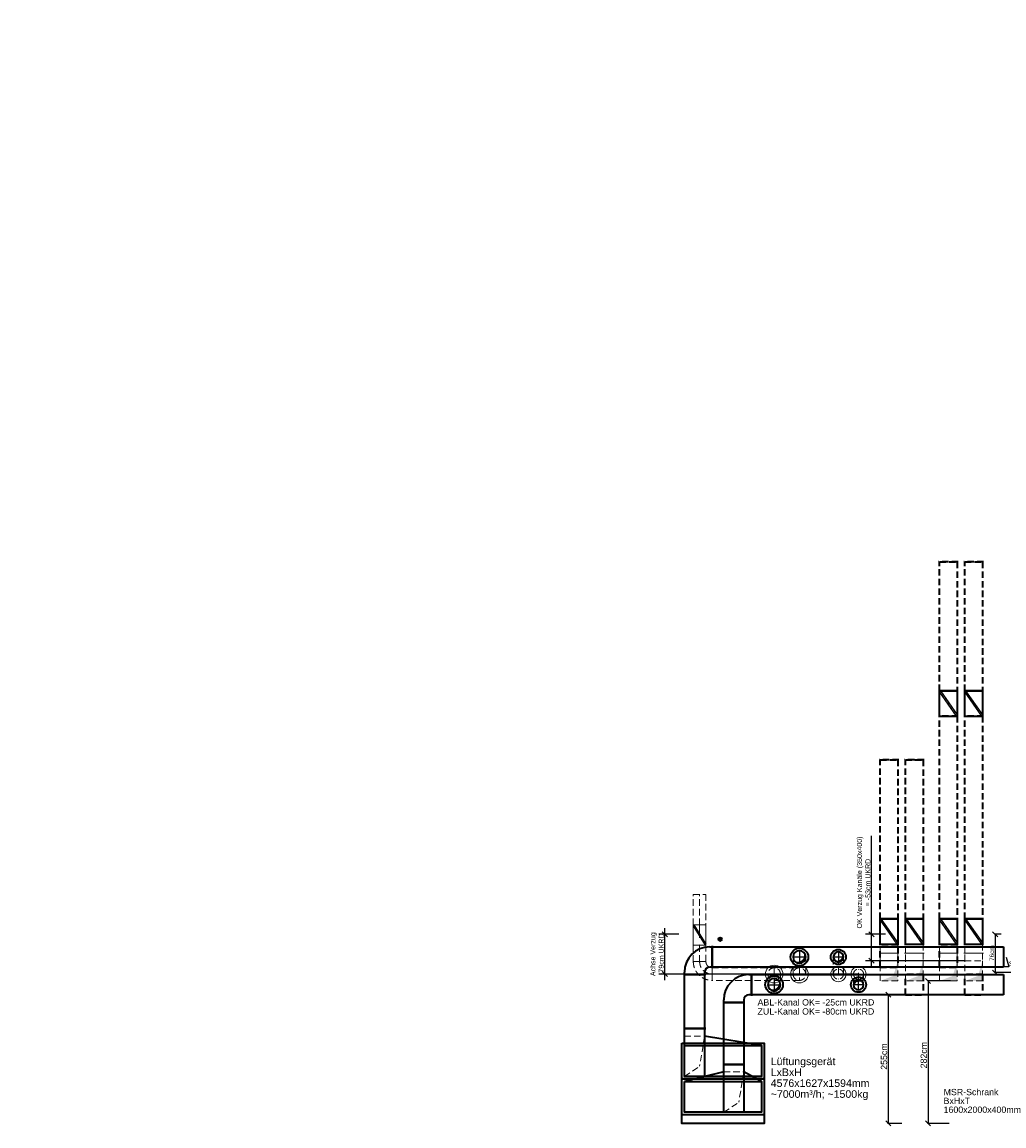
# Model space of a CAD drawing. Header units: millimetres. Extents: x -101964 to 1, y -45491 to 0.
# Tile 1 of 11: x -82505 to -63046, y -43775 to -21888. Entities that reach past the tile are written whole.
import ezdxf
from ezdxf import colors
from ezdxf.entities.mleader import LeaderData, LeaderLine
from ezdxf.math import Vec2, Vec3

# ---------------------------------------------------------------- set-up
doc = ezdxf.new("R2010")
doc.units = ezdxf.units.MM
doc.header["$LTSCALE"] = 20
for name, pattern in [('AUSGEZOGEN', [0]), ('STRICHPUNKT', [25.4, 12.7, -6.35, 0, -6.35]), ('VERDECKT', [9.525, 6.35, -3.175])]:
    doc.linetypes.add(name, pattern=pattern)
doc.layers.get('DEFPOINTS').update_dxf_attribs({"color": 2})
for name, color, linetype, lineweight in [('C-Komponenten-Text', 7, 'Continuous', 18), ('H-Komponenten-Text', 7, 'Continuous', 18), ('L-Abluft-Kanal', 40, 'Continuous', 35), ('L-Komponenten', 7, 'Continuous', 35), ('L-Komponenten-Text', 7, 'Continuous', 18), ('L-Zuluft-Kanal', 10, 'AUSGEZOGEN', 35), ('S-Druckleitung', 35, 'Continuous', 50), ('S-Komponenten-Text', 7, 'Continuous', 18), ('Z-Aussparungen-Schlitze-Bemassung', 7, 'Continuous', 18)]:
    doc.layers.add(name, color=color, linetype=linetype, lineweight=lineweight)
doc.styles.add('ERSTELLTER_STIL_2', font='arial.ttf')
doc.styles.get("Standard").update_dxf_attribs({"font": 'arial.ttf'})
doc.dimstyles.new('1-10 cm', dxfattribs={"dimtxt": 125, "dimasz": 25, "dimexe": 12, "dimexo": 12, "dimgap": 20, "dimtad": 1, "dimdec": 0, "dimlfac": 0.1, "dimzin": 0, "dimtxsty": 'Standard', "dimblk": 'OBLIQUE', "dimcen": 0.09, "dimdle": 12, "dimadec": 0, "dimazin": 0, "dimtfac": 1, "dimtdec": 0, "dimtofl": 0, "dimtmove": 0, "dimatfit": 3, "dimldrblk": 'OBLIQUE', "dimfxl": 1, "dimtolj": 1, "dimtzin": 0, "dimarcsym": 0})
doc.dimstyles.new('1-100 mm', dxfattribs={"dimtxt": 250, "dimasz": 200, "dimexe": 120, "dimexo": 120, "dimgap": 20, "dimtad": 1, "dimdec": 0, "dimzin": 0, "dimtxsty": 'Standard', "dimblk": 'OBLIQUE', "dimcen": 0.09, "dimdle": 120, "dimadec": 0, "dimazin": 0, "dimtfac": 1, "dimtdec": 0, "dimtofl": 0, "dimtmove": 0, "dimatfit": 3, "dimldrblk": 'OBLIQUE', "dimfxl": 1, "dimtolj": 1, "dimtzin": 0, "dimarcsym": 0})

# ---------------------------------------------------------------- blocks, each defined once
blk = doc.blocks.new('Mond')
at = {"lineweight": 25}
blk.add_hatch(color=0, dxfattribs=at).paths.add_polyline_path([(0.284, -0.411, 1.191898), (-0.408, 0.289, -0.838998)])
blk = doc.blocks.new('bsk')
at = {"color": 0, "lineweight": 25}
for p, q in [((-0.5, -0.45), (0.45, 0.5)), ((-0.45, -0.5), (0.5, 0.45))]:
    blk.add_line(p, q, dxfattribs=at)
at = {"color": 0, "lineweight": 25, "const_width": 0.0354}
blk.add_lwpolyline([(-0.018, 0, 1), (0.018, 0, 1)], format="xyb", close=True, dxfattribs=at)
blk = doc.blocks.new('_None')
blk = doc.blocks.new('_Oblique')
at = {"color": 0, "linetype": 'ByBlock', "lineweight": -2}
blk.add_line((-0.5, -0.5), (0.5, 0.5), dxfattribs=at)
blk = doc.blocks.new('*D79')
at = {"layer": 'DEFPOINTS', "color": 0, "transparency": 16777216}
for p in [(-69766, -39975), (-69478, -39975), (-65927, -40765)]:
    blk.add_point(p, dxfattribs=at)
at = {"layer": 'H-Komponenten-Text', "color": 0, "lineweight": -2, "transparency": 16777216}
for p, q in [((-69488, -39975), (-69886, -39975)), ((-69766, -40885), (-69766, -39855)), ((-65937, -40765), (-69886, -40765))]:
    blk.add_line(p, q, dxfattribs=at)
at = {"layer": 'H-Komponenten-Text', "color": 0, "lineweight": -2, "transparency": 16777216, "xscale": 100, "yscale": 100, "zscale": 100}
for p, rotation in [((-69766, -39975), 90), ((-69766, -40765), 270)]:
    blk.add_blockref('_Oblique', p, dxfattribs=dict(at, rotation=rotation))
at = {"layer": 'H-Komponenten-Text', "color": 0, "transparency": 16777216, "insert": (-69920, -40370), "char_height": 100, "attachment_point": 5, "rotation": 90}
blk.add_mtext('\\A1;Achse Verzug\\P-79cm UKRD', dxfattribs=at)
blk = doc.blocks.new('*D80')
at = {"layer": 'DEFPOINTS', "color": 0, "transparency": 16777216}
for p in [(-65670, -39975), (-65383, -39975), (-63821, -40500)]:
    blk.add_point(p, dxfattribs=at)
at = {"layer": 'H-Komponenten-Text', "color": 0, "lineweight": -2, "transparency": 16777216}
for p, q in [((-65670, -39975), (-65670, -38022)), ((-65393, -39975), (-65790, -39975)), ((-65670, -40620), (-65670, -39975)), ((-63831, -40500), (-65790, -40500))]:
    blk.add_line(p, q, dxfattribs=at)
at = {"layer": 'H-Komponenten-Text', "color": 0, "lineweight": -2, "transparency": 16777216, "xscale": 100, "yscale": 100, "zscale": 100}
for p, rotation in [((-65670, -39975), 90), ((-65670, -40500), 270)]:
    blk.add_blockref('_Oblique', p, dxfattribs=dict(at, rotation=rotation))
at = {"layer": 'H-Komponenten-Text', "color": 0, "transparency": 16777216, "insert": (-65825, -38949), "char_height": 100, "attachment_point": 5, "rotation": 90}
blk.add_mtext('\\A1;OK Verzug Kanäle (350x400)\\P= -53cm UKRD', dxfattribs=at)
blk = doc.blocks.new('*D81')
at = {"layer": 'DEFPOINTS', "color": 0, "transparency": 16777216}
for p in [(-64102, -40900), (-64550, -43725), (-64130, -43725)]:
    blk.add_point(p, dxfattribs=at)
at = {"layer": 'Z-Aussparungen-Schlitze-Bemassung', "color": 0, "lineweight": -2, "transparency": 16777216}
for p, q in [((-64102, -40900), (-64562, -40900)), ((-64550, -40888), (-64550, -43737)), ((-64130, -43725), (-64562, -43725))]:
    blk.add_line(p, q, dxfattribs=at)
at = {"layer": 'Z-Aussparungen-Schlitze-Bemassung', "color": 0, "lineweight": -2, "transparency": 16777216, "xscale": 100, "yscale": 100, "zscale": 100}
for p, rotation in [((-64550, -40900), 90), ((-64550, -43725), 270)]:
    blk.add_blockref('_Oblique', p, dxfattribs=dict(at, rotation=rotation))
at = {"layer": 'Z-Aussparungen-Schlitze-Bemassung', "color": 0, "transparency": 16777216, "insert": (-64634, -42372), "char_height": 125, "attachment_point": 5, "rotation": 90}
blk.add_mtext('\\A1;282cm', dxfattribs=at)
blk = doc.blocks.new('*D82')
at = {"layer": 'DEFPOINTS', "color": 0, "transparency": 16777216}
for p in [(-65103, -41175), (-65338, -43725), (-65066, -43725)]:
    blk.add_point(p, dxfattribs=at)
at = {"layer": 'Z-Aussparungen-Schlitze-Bemassung', "color": 0, "lineweight": -2, "transparency": 16777216}
for p, q in [((-65103, -41175), (-65350, -41175)), ((-65338, -41163), (-65338, -43737)), ((-65066, -43725), (-65350, -43725))]:
    blk.add_line(p, q, dxfattribs=at)
at = {"layer": 'Z-Aussparungen-Schlitze-Bemassung', "color": 0, "lineweight": -2, "transparency": 16777216, "xscale": 100, "yscale": 100, "zscale": 100}
for p, rotation in [((-65338, -41175), 90), ((-65338, -43725), 270)]:
    blk.add_blockref('_Oblique', p, dxfattribs=dict(at, rotation=rotation))
at = {"layer": 'Z-Aussparungen-Schlitze-Bemassung', "color": 0, "transparency": 16777216, "insert": (-65422, -42400), "char_height": 125, "attachment_point": 5, "rotation": 90}
blk.add_mtext('\\A1;255cm', dxfattribs=at)
blk = doc.blocks.new('*D95')
at = {"layer": 'DEFPOINTS', "color": 0, "transparency": 16777216}
for p in [(-63099, -39975), (-63219, -40735), (-62652, -40735)]:
    blk.add_point(p, dxfattribs=at)
at = {"layer": 'Z-Aussparungen-Schlitze-Bemassung', "color": 0, "lineweight": -2, "transparency": 16777216}
for p, q in [((-63099, -39975), (-63231, -39975)), ((-63219, -39963), (-63219, -40747)), ((-62652, -40735), (-63231, -40735))]:
    blk.add_line(p, q, dxfattribs=at)
at = {"layer": 'Z-Aussparungen-Schlitze-Bemassung', "color": 0, "lineweight": -2, "transparency": 16777216, "xscale": 100, "yscale": 100, "zscale": 100}
for p, rotation in [((-63219, -39975), 90), ((-63219, -40735), 270)]:
    blk.add_blockref('_Oblique', p, dxfattribs=dict(at, rotation=rotation))
at = {"layer": 'Z-Aussparungen-Schlitze-Bemassung', "color": 0, "transparency": 16777216, "insert": (-63285, -40349), "char_height": 90, "attachment_point": 5, "rotation": 90}
blk.add_mtext('\\A1;76cm', dxfattribs=at)

msp = doc.modelspace()

# ---------------------------------------------------------------- linework, layer by layer
at = {"layer": 'L-Abluft-Kanal', "linetype": 'VERDECKT'}
for p, q in [((-63951.45, -32590.02), (-64341.45, -32590.02)), ((-64321.45, -35150.38), (-64321.45, -32590.02)), ((-64321.45, -32590.02), (-63971.45, -32590.02)), ((-63971.45, -32590.02), (-63971.45, -35150.38)), ((-64341.45, -35150.38), (-63951.45, -35150.38)), ((-63971.45, -35150.38), (-64321.45, -35150.38)), ((-63951.45, -35650.38), (-64341.45, -35650.38)), ((-64321.45, -39670.38), (-64321.45, -35650.38)), ((-64321.45, -35650.38), (-63971.45, -35650.38)), ((-63971.45, -35650.38), (-63971.45, -39670.38)), ((-65129.45, -36515.37), (-65519.45, -36515.37)), ((-65499.45, -39670.38), (-65499.45, -36515.37)), ((-65499.45, -36515.37), (-65149.45, -36515.37)), ((-65149.45, -36515.37), (-65149.45, -39670.38)), ((-65519.45, -39670.38), (-65129.45, -39670.38)), ((-65149.45, -39670.38), (-65499.45, -39670.38)), ((-64341.45, -39670.38), (-63951.45, -39670.38)), ((-63971.45, -39670.38), (-64321.45, -39670.38))]:
    msp.add_line(p, q, dxfattribs=at)
at = {"layer": 'L-Abluft-Kanal', "linetype": 'VERDECKT', "lineweight": 9}
for p, q in [((-69201.89, -39790.38), (-69201.89, -39184.31)), ((-69201.89, -39184.31), (-68951.89, -39184.31)), ((-68951.89, -39184.31), (-68951.89, -39790.38)), ((-68951.89, -39790.38), (-69201.89, -39790.38)), ((-69201.89, -40515.38), (-69201.89, -40190.38)), ((-69201.89, -40190.38), (-68951.89, -40190.38)), ((-68951.89, -40190.38), (-68951.89, -40515.38)), ((-65129.45, -40170.38), (-65519.45, -40170.38)), ((-65499.45, -40350.38), (-65499.45, -40170.38)), ((-65499.45, -40170.38), (-65149.45, -40170.38)), ((-65149.45, -40170.38), (-65149.45, -40350.38)), ((-63951.45, -40170.38), (-64341.45, -40170.38)), ((-64321.45, -40350.38), (-64321.45, -40170.38)), ((-64321.45, -40170.38), (-63971.45, -40170.38)), ((-63971.45, -40170.38), (-63971.45, -40350.38)), ((-67224.39, -40765.38), (-67224.39, -40425.38)), ((-67224.39, -40425.38), (-66974.39, -40425.38)), ((-66974.39, -40425.38), (-66974.39, -40765.38)), ((-66426.89, -40765.38), (-66426.89, -40425.38)), ((-66426.89, -40425.38), (-66226.89, -40425.38)), ((-66226.89, -40425.38), (-66226.89, -40765.38)), ((-65129.45, -40350.38), (-65519.45, -40350.38)), ((-65519.45, -40350.38), (-65129.45, -40350.38)), ((-65499.45, -40500.38), (-65499.45, -40350.38)), ((-65499.45, -40350.38), (-65149.45, -40350.38)), ((-65149.45, -40350.38), (-65499.45, -40350.38)), ((-65149.45, -40350.38), (-65149.45, -40500.38)), ((-63951.45, -40350.38), (-64341.45, -40350.38)), ((-64341.45, -40350.38), (-63951.45, -40350.38)), ((-64321.45, -40500.38), (-64321.45, -40350.38)), ((-64321.45, -40350.38), (-63971.45, -40350.38)), ((-63971.45, -40350.38), (-64321.45, -40350.38)), ((-63971.45, -40350.38), (-63971.45, -40500.38)), ((-69201.89, -40515.38), (-68951.89, -40515.38)), ((-68951.89, -40515.38), (-69201.89, -40515.38)), ((-68826.89, -40640.38), (-68826.89, -40890.38)), ((-68826.89, -40640.38), (-67099.39, -40640.38)), ((-68826.89, -40890.38), (-68826.89, -40640.38)), ((-67099.39, -40640.38), (-67099.39, -40890.38)), ((-65499.45, -40900.38), (-65499.45, -40500.38)), ((-65499.45, -40500.38), (-65149.45, -40500.38)), ((-65149.45, -40500.38), (-65149.45, -40900.38)), ((-64321.45, -40900.38), (-64321.45, -40500.38)), ((-64321.45, -40500.38), (-63971.45, -40500.38)), ((-63971.45, -40500.38), (-63971.45, -40900.38)), ((-67099.39, -40890.38), (-68826.89, -40890.38)), ((-66974.39, -40765.38), (-67224.39, -40765.38)), ((-66226.89, -40765.38), (-66426.89, -40765.38)), ((-65149.45, -40900.38), (-65499.45, -40900.38)), ((-63971.45, -40900.38), (-64321.45, -40900.38))]:
    msp.add_line(p, q, dxfattribs=at)
at = {"layer": 'L-Abluft-Kanal', "color": 7, "linetype": 'VERDECKT', "lineweight": 9}
for p, q in [((-69076.89, -39790.38), (-69076.89, -39184.31)), ((-69076.89, -40515.38), (-69076.89, -40190.38)), ((-67099.39, -40425.38), (-67099.39, -40765.38)), ((-66326.89, -40765.38), (-66326.89, -40425.38)), ((-67099.39, -40640.38), (-67099.39, -40890.38)), ((-66326.89, -40665.38), (-66326.89, -40865.38)), ((-68826.89, -40765.38), (-67099.39, -40765.38)), ((-67224.39, -40765.38), (-66974.39, -40765.38)), ((-66426.89, -40765.38), (-66226.89, -40765.38))]:
    msp.add_line(p, q, dxfattribs=at)
at = {"layer": 'L-Abluft-Kanal'}
for p, q in [((-68876.89, -40225.38), (-68826.89, -40225.38)), ((-68826.89, -40205.38), (-68826.89, -40645.38)), ((-68826.89, -40225.38), (-68826.89, -40625.38)), ((-68826.89, -40225.38), (-63051.89, -40225.38)), ((-68826.89, -40625.38), (-68826.89, -40225.38)), ((-63051.89, -40225.38), (-63051.89, -40625.38)), ((-68826.89, -40625.38), (-68876.89, -40625.38)), ((-63051.89, -40625.38), (-68826.89, -40625.38)), ((-68956.89, -40775.38), (-69396.89, -40775.38)), ((-69376.89, -40775.38), (-69376.89, -40725.38)), ((-69376.89, -41843.38), (-69376.89, -40775.38)), ((-69376.89, -40775.38), (-68976.89, -40775.38)), ((-68976.89, -40775.38), (-69376.89, -40775.38)), ((-68976.89, -40725.38), (-68976.89, -40775.38)), ((-68976.89, -40775.38), (-68976.89, -41843.38)), ((-68956.89, -41843.38), (-69396.89, -41843.38)), ((-69396.89, -41843.38), (-68956.89, -41843.38)), ((-69376.89, -41993.38), (-69376.89, -41843.38)), ((-69376.89, -41843.38), (-68976.89, -41843.38)), ((-68976.89, -41843.38), (-69376.89, -41843.38)), ((-69376.89, -42793.38), (-69376.89, -41993.38)), ((-68976.89, -41843.38), (-68976.89, -41993.38)), ((-68976.89, -41993.38), (-68976.89, -42793.38)), ((-67849.89, -42181.38), (-68976.89, -41993.38)), ((-68976.89, -42793.38), (-69376.89, -42793.38))]:
    msp.add_line(p, q, dxfattribs=at)
at = {"layer": 'L-Abluft-Kanal', "color": 7, "linetype": 'STRICHPUNKT', "lineweight": 25}
for p, q in [((-67224.39, -40425.38), (-66974.39, -40425.38)), ((-67099.39, -40300.38), (-67099.39, -40550.38)), ((-66426.89, -40425.38), (-66226.89, -40425.38)), ((-66326.89, -40325.38), (-66326.89, -40525.38))]:
    msp.add_line(p, q, dxfattribs=at)
at = {"layer": 'L-Abluft-Kanal', "color": 7, "linetype": 'VERDECKT', "lineweight": 18}
for p, q in [((-69376.89, -41993.38), (-68976.89, -41993.38)), ((-68976.89, -41993.38), (-69076.89, -42593.38)), ((-69376.89, -42793.38), (-69076.89, -42593.38))]:
    msp.add_line(p, q, dxfattribs=at)
at = {"layer": 'L-Abluft-Kanal'}
msp.add_lwpolyline([(-69376.89, -42181.38), (-67849.89, -42181.38), (-67849.89, -42793.38), (-69376.89, -42793.38)], close=True, dxfattribs=at)
for centre, radius, start, end in [((-68876.89, -40725.38), 500, 90, 180), ((-67099.39, -40425.38), 125, 0, 180), ((-67099.39, -40425.38), 125, 180, 0), ((-66326.89, -40425.38), 100, 0, 180), ((-66326.89, -40425.38), 100, 180, 0), ((-68876.89, -40725.38), 100, 90, 180)]:
    msp.add_arc(centre, radius, start, end, dxfattribs=at)
at = {"layer": 'L-Abluft-Kanal', "linetype": 'VERDECKT', "lineweight": 9}
for centre, radius, start, end in [((-68826.89, -40515.38), 375, 180, 270), ((-68826.89, -40515.38), 125, 180, 270), ((-67099.39, -40765.38), 125, 0, 180), ((-66326.89, -40765.38), 100, 0, 180), ((-67099.39, -40765.38), 125, 180, 0), ((-66326.89, -40765.38), 100, 180, 0)]:
    msp.add_arc(centre, radius, start, end, dxfattribs=at)
at = {"layer": 'L-Abluft-Kanal', "color": 7, "linetype": 'VERDECKT', "lineweight": 9}
for centre, radius, start, end in [((-68826.89, -40515.38), 250, 180, 270), ((-67099.39, -40765.38), 125, 0, 180)]:
    msp.add_arc(centre, radius, start, end, dxfattribs=at)
at = {"layer": 'L-Abluft-Kanal', "linetype": 'VERDECKT', "lineweight": 9}
for points in [[(-65149.45, -40500.38), (-65149.45, -40900.38), (-65236.95, -40800.38)], [(-63971.45, -40500.38), (-63971.45, -40900.38), (-64058.95, -40800.38)], [(-65149.45, -40900.38), (-65499.45, -40900.38), (-65236.95, -40800.38)], [(-63971.45, -40900.38), (-64321.45, -40900.38), (-64058.95, -40800.38)]]:
    msp.add_trace(points, dxfattribs=at)
at = {"layer": 'L-Komponenten'}
for p, q in [((-63951.45, -35150.38), (-64341.45, -35150.38)), ((-64321.45, -35650.38), (-64321.45, -35150.38)), ((-64321.45, -35150.38), (-63971.45, -35150.38)), ((-63971.45, -35150.38), (-63971.45, -35650.38)), ((-63451.45, -35150.38), (-63841.45, -35150.38)), ((-63821.45, -35650.38), (-63821.45, -35150.38)), ((-63821.45, -35150.38), (-63471.45, -35150.38)), ((-63471.45, -35150.38), (-63471.45, -35650.38)), ((-64341.45, -35650.38), (-63951.45, -35650.38)), ((-64321.45, -35650.38), (-63971.45, -35650.38)), ((-63841.45, -35650.38), (-63451.45, -35650.38)), ((-63821.45, -35650.38), (-63471.45, -35650.38)), ((-65129.45, -39670.38), (-65519.45, -39670.38)), ((-65499.45, -40170.38), (-65499.45, -39670.38)), ((-65499.45, -39670.38), (-65149.45, -39670.38)), ((-65149.45, -39670.38), (-65149.45, -40170.38)), ((-64629.45, -39670.38), (-65019.45, -39670.38)), ((-64999.45, -40170.38), (-64999.45, -39670.38)), ((-64999.45, -39670.38), (-64649.45, -39670.38)), ((-64649.45, -39670.38), (-64649.45, -40170.38)), ((-63951.45, -39670.38), (-64341.45, -39670.38)), ((-64321.45, -40170.38), (-64321.45, -39670.38)), ((-64321.45, -39670.38), (-63971.45, -39670.38)), ((-63971.45, -39670.38), (-63971.45, -40170.38)), ((-63451.45, -39670.38), (-63841.45, -39670.38)), ((-63821.45, -40170.38), (-63821.45, -39670.38)), ((-63821.45, -39670.38), (-63471.45, -39670.38)), ((-63471.45, -39670.38), (-63471.45, -40170.38)), ((-65519.45, -40170.38), (-65129.45, -40170.38)), ((-65499.45, -40170.38), (-65149.45, -40170.38)), ((-65019.45, -40170.38), (-64629.45, -40170.38)), ((-64999.45, -40170.38), (-64649.45, -40170.38)), ((-64341.45, -40170.38), (-63951.45, -40170.38)), ((-64321.45, -40170.38), (-63971.45, -40170.38)), ((-63841.45, -40170.38), (-63451.45, -40170.38)), ((-63821.45, -40170.38), (-63471.45, -40170.38))]:
    msp.add_line(p, q, dxfattribs=at)
at = {"layer": 'L-Komponenten', "lineweight": 9}
for p, q in [((-69201.89, -40190.38), (-69201.89, -39790.38)), ((-69201.89, -39790.38), (-68951.89, -39790.38)), ((-68951.89, -39790.38), (-68951.89, -40190.38)), ((-69201.89, -40190.38), (-68951.89, -40190.38))]:
    msp.add_line(p, q, dxfattribs=at)
at = {"layer": 'L-Komponenten', "color": 7, "linetype": 'STRICHPUNKT', "lineweight": 9}
msp.add_line((-69076.89, -39790.38), (-69076.89, -40190.38), dxfattribs=at)
at = {"layer": 'L-Komponenten', "linetype": 'VERDECKT'}
for p, q in [((-65499.45, -40625.38), (-65499.45, -40225.38)), ((-65499.45, -40225.38), (-65149.45, -40225.38)), ((-65149.45, -40225.38), (-65499.45, -40225.38)), ((-65149.45, -40225.38), (-65149.45, -40625.38)), ((-64321.45, -40625.38), (-64321.45, -40225.38)), ((-64321.45, -40225.38), (-63971.45, -40225.38)), ((-63971.45, -40225.38), (-64321.45, -40225.38)), ((-63971.45, -40225.38), (-63971.45, -40625.38)), ((-65149.45, -40625.38), (-65499.45, -40625.38)), ((-65499.45, -40625.38), (-65149.45, -40625.38)), ((-63971.45, -40625.38), (-64321.45, -40625.38)), ((-64321.45, -40625.38), (-63971.45, -40625.38)), ((-64999.45, -41175.38), (-64999.45, -40775.38)), ((-64999.45, -40775.38), (-64649.45, -40775.38)), ((-64649.45, -40775.38), (-64999.45, -40775.38)), ((-64649.45, -40775.38), (-64649.45, -41175.38)), ((-63821.45, -41175.38), (-63821.45, -40775.38)), ((-63821.45, -40775.38), (-63471.45, -40775.38)), ((-63471.45, -40775.38), (-63821.45, -40775.38)), ((-63471.45, -40775.38), (-63471.45, -41175.38)), ((-64649.45, -41175.38), (-64999.45, -41175.38)), ((-64999.45, -41175.38), (-64649.45, -41175.38)), ((-63471.45, -41175.38), (-63821.45, -41175.38)), ((-63821.45, -41175.38), (-63471.45, -41175.38))]:
    msp.add_line(p, q, dxfattribs=at)
at = {"layer": 'L-Komponenten'}
for points in [[(-69426.89, -42131.38), (-67799.89, -42131.38), (-67799.89, -42843.38), (-69426.89, -42843.38)], [(-69426.89, -42131.38), (-67799.89, -42131.38), (-67799.89, -43725.38), (-69426.89, -43725.38)], [(-69426.89, -42843.38), (-67799.89, -42843.38), (-67799.89, -43555.38), (-69426.89, -43555.38)]]:
    msp.add_lwpolyline(points, close=True, dxfattribs=at)
for centre, radius in [((-67099.39, -40425.38), 175), ((-66326.89, -40425.38), 150), ((-67599.39, -40975.38), 175), ((-65926.89, -40975.38), 150)]:
    msp.add_circle(centre, radius, dxfattribs=at)
at = {"layer": 'L-Komponenten', "lineweight": 9}
for centre, radius in [((-67599.39, -40765.38), 175), ((-67099.39, -40765.38), 175), ((-66326.89, -40765.38), 150), ((-65926.89, -40765.38), 150)]:
    msp.add_circle(centre, radius, dxfattribs=at)
at = {"layer": 'L-Zuluft-Kanal', "linetype": 'VERDECKT'}
for p, q in [((-63451.45, -32590.02), (-63841.45, -32590.02)), ((-63821.45, -35150.38), (-63821.45, -32590.02)), ((-63821.45, -32590.02), (-63471.45, -32590.02)), ((-63471.45, -32590.02), (-63471.45, -35150.38)), ((-63841.45, -35150.38), (-63451.45, -35150.38)), ((-63471.45, -35150.38), (-63821.45, -35150.38)), ((-63451.45, -35650.38), (-63841.45, -35650.38)), ((-63821.45, -39670.38), (-63821.45, -35650.38)), ((-63821.45, -35650.38), (-63471.45, -35650.38)), ((-63471.45, -35650.38), (-63471.45, -39670.38)), ((-64629.45, -36515.37), (-65019.45, -36515.37)), ((-64999.45, -39670.38), (-64999.45, -36515.37)), ((-64999.45, -36515.37), (-64649.45, -36515.37)), ((-64649.45, -36515.37), (-64649.45, -39670.38)), ((-65019.45, -39670.38), (-64629.45, -39670.38)), ((-64649.45, -39670.38), (-64999.45, -39670.38)), ((-63841.45, -39670.38), (-63451.45, -39670.38)), ((-63471.45, -39670.38), (-63821.45, -39670.38))]:
    msp.add_line(p, q, dxfattribs=at)
at = {"layer": 'L-Zuluft-Kanal', "linetype": 'VERDECKT', "lineweight": 9}
for p, q in [((-64629.45, -40170.38), (-65019.45, -40170.38)), ((-64999.45, -40350.38), (-64999.45, -40170.38)), ((-64999.45, -40170.38), (-64649.45, -40170.38)), ((-64649.45, -40170.38), (-64649.45, -40350.38)), ((-63451.45, -40170.38), (-63841.45, -40170.38)), ((-63821.45, -40350.38), (-63821.45, -40170.38)), ((-63821.45, -40170.38), (-63471.45, -40170.38)), ((-63471.45, -40170.38), (-63471.45, -40350.38)), ((-64629.45, -40350.38), (-65019.45, -40350.38)), ((-65019.45, -40350.38), (-64629.45, -40350.38)), ((-64999.45, -40500.38), (-64999.45, -40350.38)), ((-64999.45, -40350.38), (-64649.45, -40350.38)), ((-64649.45, -40350.38), (-64999.45, -40350.38)), ((-64649.45, -40350.38), (-64649.45, -40500.38)), ((-63451.45, -40350.38), (-63841.45, -40350.38)), ((-63841.45, -40350.38), (-63451.45, -40350.38)), ((-63821.45, -40500.38), (-63821.45, -40350.38)), ((-63821.45, -40350.38), (-63471.45, -40350.38)), ((-63471.45, -40350.38), (-63821.45, -40350.38)), ((-63471.45, -40350.38), (-63471.45, -40500.38)), ((-64999.45, -40900.38), (-64999.45, -40500.38)), ((-64999.45, -40500.38), (-64649.45, -40500.38)), ((-64649.45, -40500.38), (-64649.45, -40900.38)), ((-63821.45, -40900.38), (-63821.45, -40500.38)), ((-63821.45, -40500.38), (-63471.45, -40500.38)), ((-63471.45, -40500.38), (-63471.45, -40900.38)), ((-67724.39, -40975.38), (-67724.39, -40765.38)), ((-67724.39, -40765.38), (-67474.39, -40765.38)), ((-67474.39, -40765.38), (-67474.39, -40975.38)), ((-66026.89, -40975.38), (-66026.89, -40765.38)), ((-66026.89, -40765.38), (-65826.89, -40765.38)), ((-65826.89, -40765.38), (-65826.89, -40975.38)), ((-64649.45, -40900.38), (-64999.45, -40900.38)), ((-63471.45, -40900.38), (-63821.45, -40900.38)), ((-67474.39, -40975.38), (-67724.39, -40975.38)), ((-65826.89, -40975.38), (-66026.89, -40975.38))]:
    msp.add_line(p, q, dxfattribs=at)
at = {"layer": 'L-Zuluft-Kanal', "color": 7, "linetype": 'VERDECKT', "lineweight": 9}
for p, q in [((-67599.39, -40640.38), (-67599.39, -40890.38)), ((-65926.89, -40865.38), (-65926.89, -40665.38)), ((-67724.39, -40765.38), (-67474.39, -40765.38)), ((-67599.39, -40975.38), (-67599.39, -40765.38)), ((-65826.89, -40765.38), (-66026.89, -40765.38)), ((-65926.89, -40765.38), (-65926.89, -40975.38))]:
    msp.add_line(p, q, dxfattribs=at)
at = {"layer": 'L-Zuluft-Kanal'}
for p, q in [((-68099.89, -40775.38), (-68049.89, -40775.38)), ((-68049.89, -40755.38), (-68049.89, -41195.38)), ((-68049.89, -40775.38), (-68049.89, -41175.38)), ((-68049.89, -40775.38), (-63051.89, -40775.38)), ((-68049.89, -41175.38), (-68049.89, -40775.38)), ((-63051.89, -40775.38), (-63051.89, -41175.38)), ((-68179.89, -41325.38), (-68619.89, -41325.38)), ((-68599.89, -41325.38), (-68599.89, -41275.38)), ((-68599.89, -42555.38), (-68599.89, -41325.38)), ((-68599.89, -41325.38), (-68199.89, -41325.38)), ((-68199.89, -41325.38), (-68599.89, -41325.38)), ((-68199.89, -41275.38), (-68199.89, -41325.38)), ((-68199.89, -41325.38), (-68199.89, -42555.38)), ((-68049.89, -41175.38), (-68099.89, -41175.38)), ((-63051.89, -41175.38), (-68049.89, -41175.38)), ((-68179.89, -42555.38), (-68619.89, -42555.38)), ((-68619.89, -42555.38), (-68179.89, -42555.38)), ((-68599.89, -42705.38), (-68599.89, -42555.38)), ((-68599.89, -42555.38), (-68199.89, -42555.38)), ((-68199.89, -42555.38), (-68599.89, -42555.38)), ((-68199.89, -42555.38), (-68199.89, -42705.38)), ((-68599.89, -42705.38), (-69376.89, -42893.38)), ((-68599.89, -43505.38), (-68599.89, -42705.38)), ((-68199.89, -42705.38), (-68199.89, -43505.38)), ((-67849.89, -42893.38), (-68199.89, -42705.38)), ((-68199.89, -43505.38), (-68599.89, -43505.38))]:
    msp.add_line(p, q, dxfattribs=at)
at = {"layer": 'L-Zuluft-Kanal', "color": 7, "linetype": 'STRICHPUNKT', "lineweight": 25}
for p, q in [((-67599.39, -40850.38), (-67599.39, -41100.38)), ((-65926.89, -41075.38), (-65926.89, -40875.38)), ((-67724.39, -40975.38), (-67474.39, -40975.38)), ((-65826.89, -40975.38), (-66026.89, -40975.38))]:
    msp.add_line(p, q, dxfattribs=at)
at = {"layer": 'L-Zuluft-Kanal', "color": 7, "linetype": 'VERDECKT', "lineweight": 18}
for p, q in [((-68599.89, -42705.38), (-68199.89, -42705.38)), ((-68199.89, -42705.38), (-68299.89, -43305.38)), ((-68599.89, -43505.38), (-68299.89, -43305.38))]:
    msp.add_line(p, q, dxfattribs=at)
at = {"layer": 'L-Zuluft-Kanal'}
msp.add_lwpolyline([(-69376.89, -42893.38), (-67849.89, -42893.38), (-67849.89, -43505.38), (-69376.89, -43505.38)], close=True, dxfattribs=at)
at = {"layer": 'L-Zuluft-Kanal', "color": 7, "linetype": 'VERDECKT', "lineweight": 9}
msp.add_arc((-67599.39, -40765.38), 125, 0, 180, dxfattribs=at)
at = {"layer": 'L-Zuluft-Kanal', "linetype": 'VERDECKT', "lineweight": 9}
for centre, radius, start, end in [((-67599.39, -40765.38), 125, 0, 180), ((-65926.89, -40765.38), 100, 0, 180), ((-67599.39, -40765.38), 125, 180, 0), ((-65926.89, -40765.38), 100, 180, 0)]:
    msp.add_arc(centre, radius, start, end, dxfattribs=at)
at = {"layer": 'L-Zuluft-Kanal'}
for centre, radius, start, end in [((-68099.89, -41275.38), 500, 90, 180), ((-67599.39, -40975.38), 125, 0, 180), ((-65926.89, -40975.38), 100, 0, 180), ((-67599.39, -40975.38), 125, 180, 0), ((-65926.89, -40975.38), 100, 180, 0), ((-68099.89, -41275.38), 100, 90, 180)]:
    msp.add_arc(centre, radius, start, end, dxfattribs=at)
at = {"layer": 'L-Zuluft-Kanal', "linetype": 'VERDECKT', "lineweight": 9}
for points in [[(-64649.45, -40500.38), (-64649.45, -40900.38), (-64736.95, -40800.38)], [(-63471.45, -40500.38), (-63471.45, -40900.38), (-63558.95, -40800.38)], [(-64649.45, -40900.38), (-64999.45, -40900.38), (-64736.95, -40800.38)], [(-63471.45, -40900.38), (-63821.45, -40900.38), (-63558.95, -40800.38)]]:
    msp.add_trace(points, dxfattribs=at)
at = {"layer": 'S-Druckleitung'}
msp.add_circle((-68667.17, -40075.13), 28, dxfattribs=at)

# ---------------------------------------------------------------- block references
at = {"layer": 'L-Abluft-Kanal', "xscale": 250, "yscale": 250, "rotation": 270}
msp.add_blockref('Mond', (-67099.39, -40425.38), dxfattribs=at)
at = {"layer": 'L-Abluft-Kanal', "xscale": 200, "yscale": 200, "zscale": 0.8, "rotation": 270}
msp.add_blockref('Mond', (-66326.89, -40425.38), dxfattribs=at)
at = {"layer": 'L-Komponenten', "xscale": 500, "yscale": 350, "rotation": 270}
for p in [(-64146.45, -35400.38), (-63646.45, -35400.38), (-65324.45, -39920.38), (-64824.45, -39920.38), (-64146.45, -39920.38), (-63646.45, -39920.38)]:
    msp.add_blockref('bsk', p, dxfattribs=at)
at = {"layer": 'L-Komponenten', "lineweight": 9, "xscale": 400, "yscale": 250, "rotation": 270}
msp.add_blockref('bsk', (-69076.89, -39990.38), dxfattribs=at)
at = {"layer": 'L-Zuluft-Kanal'}
for p, xscale, yscale, rotation in [((-67599.39, -40975.38), 250, 250, 270), ((-65926.89, -40975.38), 200, 200, 90)]:
    msp.add_blockref('Mond', p, dxfattribs=dict(at, xscale=xscale, yscale=yscale, rotation=rotation))

# ---------------------------------------------------------------- dimensions: what is measured, and where the dimension line sits
at = {"layer": 'H-Komponenten-Text'}
for base, p1, p2, text, picture, middle in [((-65670.06, -39975.38), (-63821.45, -40500.38), (-65382.82, -39975.38), 'OK Verzug Kanäle (350x400)\\P= -53cm UKRD', '*D80', (-65670.06, -38948.8)), ((-69765.62, -39975.38), (-65926.89, -40765.38), (-69478.38, -39975.38), 'Achse Verzug\\P-79cm UKRD', '*D79', (-69765.62, -40370.38))]:
    dim = msp.add_linear_dim(base=base, p1=p1, p2=p2, angle=90, text=text, dimstyle='1-100 mm', override={"dimtxt": 100, "dimasz": 100, "dimexo": 10}, dxfattribs=at)
    dim.commit()
    dim.dimension.update_dxf_attribs({"geometry": picture, "text_midpoint": middle, "dimtype": 160})
at = {"layer": 'Z-Aussparungen-Schlitze-Bemassung'}
for base, p1, p2, override, picture, middle in [((-63218.64, -40735.38), (-63098.64, -39975.38), (-62651.89, -40735.38), {"dimtxt": 90, "dimasz": 100, "dimexo": 0, "dimpost": 'cm'}, '*D95', (-63218.64, -40349.38)), ((-64550.17598, -43725.38089), (-64102.27022, -40900.38094), (-64130.11361, -43725.38089), {"dimasz": 100, "dimexo": 0, "dimpost": 'cm'}, '*D81', (-64550.17598, -42371.70044)), ((-65338.27, -43725.38), (-65102.76, -41175.38), (-65066.27, -43725.38), {"dimasz": 100, "dimexo": 0, "dimpost": 'cm'}, '*D82', (-65338.27, -42400.38))]:
    dim = msp.add_linear_dim(base=base, p1=p1, p2=p2, angle=270, dimstyle='1-10 cm', override=override, dxfattribs=at)
    dim.commit()
    dim.dimension.update_dxf_attribs({"geometry": picture, "text_midpoint": middle, "dimtype": 160})

# ---------------------------------------------------------------- leaders
at = {"layer": 'C-Komponenten-Text'}
ml = msp.add_multileader_mtext('Standard', dxfattribs=at)
ml.set_content('MSR-Schrank\\PBxHxT\\P1600x2000x400mm', color=256)
ml.set_leader_properties()
ml.set_arrow_properties(name='NONE')
ml.build(insert=Vec2(0, 0))
ml.multileader.update_dxf_attribs({"text_left_attachment_type": 6, "text_right_attachment_type": 6, "dogleg_length": 0, "arrow_head_size": 0})
ctx = ml.context
ctx.base_point, ctx.char_height, ctx.arrow_head_size, ctx.landing_gap_size, ctx.plane_origin = Vec3(-64241.13, -43191.24), 125, 0, 0, Vec3(-63598.58, -40481.97)
ctx.left_attachment, ctx.right_attachment = 6, 6
notes = []
notes.append((ctx, [(0, (0, 0, 0), (0, 0), (1, 0), 1, [])]))
ctx.mtext.insert, ctx.mtext.line_spacing_factor, ctx.mtext.flow_direction = Vec3(-64241.13, -43041.24), 0.84, 5
at = {"layer": 'L-Komponenten-Text'}
ml = msp.add_multileader_mtext('Standard', dxfattribs=at)
ml.set_content('Lüftungsgerät\\PLxBxH\\P4576x1627x1594mm\\P~7000m³/h; ~1500kg', color=256, style='ERSTELLTER_STIL_2')
ml.set_leader_properties()
ml.set_arrow_properties(name='NONE')
ml.build(insert=Vec2(0, 0))
ml.multileader.update_dxf_attribs({"text_left_attachment_type": 6, "text_right_attachment_type": 6, "dogleg_length": 0, "arrow_head_size": 0})
ctx = ml.context
ctx.base_point, ctx.char_height, ctx.arrow_head_size, ctx.landing_gap_size, ctx.plane_origin = Vec3(-167667.27, -42678.66), 150, 0, 100000, Vec3(128641.48, -3080120.47)
ctx.left_attachment, ctx.right_attachment = 6, 6
notes.append((ctx, [(0, (0, 0, 0), (0, 0), (1, 0), 1, [])]))
ctx.mtext.insert, ctx.mtext.line_spacing_factor, ctx.mtext.flow_direction = Vec3(-67667.27, -42419.86), 0.864, 5
ml = msp.add_multileader_mtext('Standard', dxfattribs=at)
ml.set_content('ABL-Kanal OK= -25cm UKRD\\PZUL-Kanal OK= -80cm UKRD', color=256)
ml.set_leader_properties()
ml.set_arrow_properties(name='NONE')
ml.build(insert=Vec2(0, 0))
ml.multileader.update_dxf_attribs({"text_left_attachment_type": 6, "text_right_attachment_type": 6, "dogleg_length": 0, "arrow_head_size": 0})
ctx = ml.context
ctx.base_point, ctx.char_height, ctx.arrow_head_size, ctx.landing_gap_size, ctx.plane_origin = Vec3(-68028.57, -41412.61), 125, 0, 100, Vec3(-67059.91, -44280.17)
ctx.left_attachment, ctx.right_attachment = 6, 6
notes.append((ctx, [(0, (0, 0, 0), (0, 0), (1, 0), 1, [])]))
ctx.mtext.insert, ctx.mtext.line_spacing_factor, ctx.mtext.flow_direction = Vec3(-67928.57, -41262.61), 0.864, 5
at = {"layer": 'S-Komponenten-Text'}
ml = msp.add_multileader_mtext('Standard', dxfattribs=at)
ml.set_content('SW-Ent.', color=256, style='ERSTELLTER_STIL_2')
ml.set_leader_properties()
ml.set_arrow_properties(name='NONE')
ml.build(insert=Vec2(0, 0))
ml.multileader.update_dxf_attribs({"text_left_attachment_type": 6, "text_right_attachment_type": 6, "dogleg_length": 0, "arrow_head_size": 0})
ctx = ml.context
ctx.base_point, ctx.char_height, ctx.arrow_head_size, ctx.landing_gap_size, ctx.plane_origin = Vec3(-62946.44, -40619.34), 90, 0, 0, Vec3(9340063, -4984254.04)
ctx.left_attachment, ctx.right_attachment = 6, 6
notes.append((ctx, [(0, (1, 1, 0), (-62946.44, -40619.34), (1, 0), 0, [(0, [(-63001.89, -40430.38)], 0, [])])]))
ctx.mtext.insert, ctx.mtext.line_spacing_factor, ctx.mtext.flow_direction = Vec3(-62946.44, -40511.34), 0.96, 5
for ctx, leaders in notes:
    for number, flags, end, landing, length, lines in leaders:
        leader = LeaderData()
        leader.index, (leader.has_last_leader_line, leader.has_dogleg_vector, leader.attachment_direction) = number, flags
        leader.last_leader_point, leader.dogleg_vector, leader.dogleg_length = Vec3(end), Vec3(landing), length
        for number, points, colour, breaks in lines:
            line = LeaderLine()
            line.index, line.vertices, line.color, line.breaks = number, Vec3.list(points), colors.encode_raw_color(colour), breaks
            leader.lines.append(line)
        ctx.leaders.append(leader)

doc.saveas('drawing.dxf')
